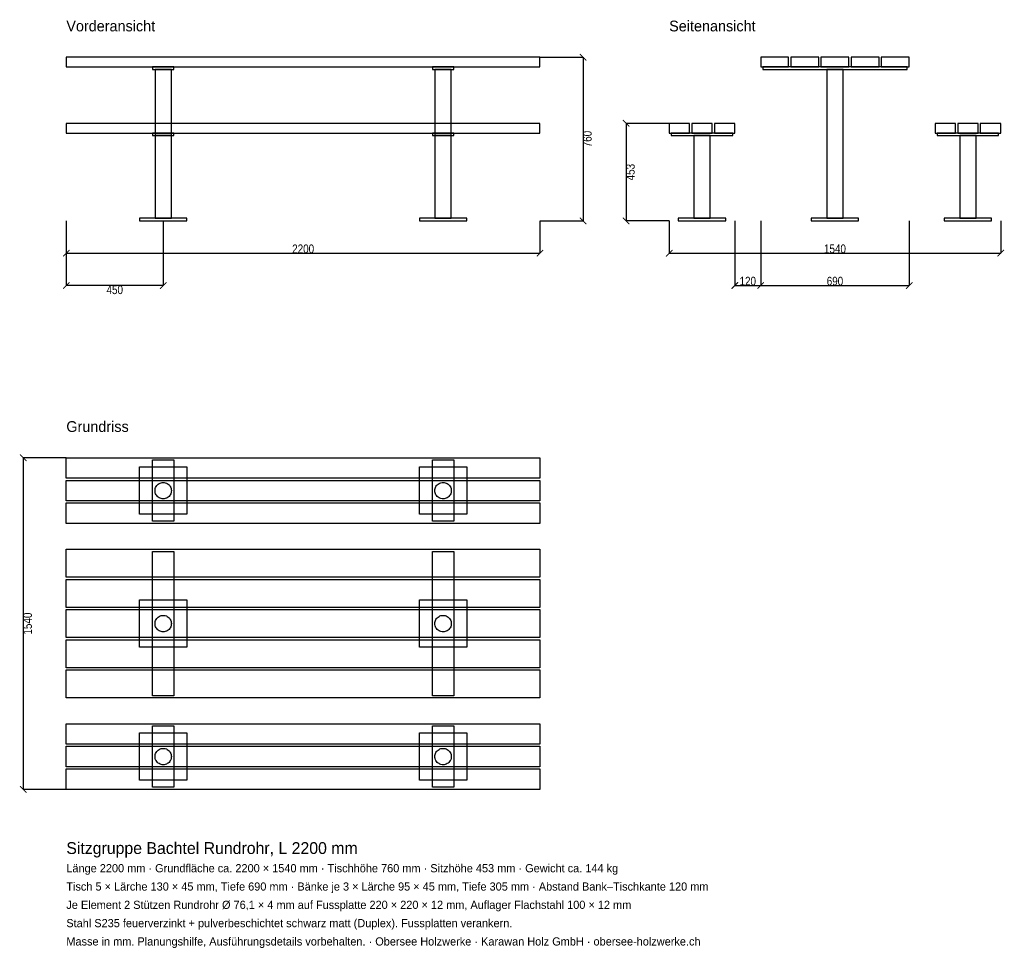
# Model space of a CAD drawing. Header units: millimetres. Extents: x -217 to 4357, y -4878 to -566.
import ezdxf

# ---------------------------------------------------------------- set-up
doc = ezdxf.new("R2010")
doc.units = ezdxf.units.MM
for name, color, linetype in [('2D_Ansichten', 7, 'Continuous'), ('2D_Masse', 1, 'Continuous'), ('2D_Text', 7, 'Continuous')]:
    doc.layers.add(name, color=color, linetype=linetype)
doc.styles.add('OpenSansCondensed-Light', font='OpenSansCondensed-Light.ttf')
doc.dimstyles.new('EZDXF', dxfattribs={"dimtxt": 40, "dimasz": 30, "dimexe": 0.375, "dimexo": 0.125, "dimgap": 0.1, "dimtad": 1, "dimdec": 0, "dimzin": 12, "dimdsep": 46, "dimtxsty": 'OpenSansCondensed-Light', "dimblk": 'ARCHTICK', "dimcen": 2.5, "dimazin": 3, "dimtfac": 0.5, "dimtmove": 2, "dimatfit": 3})

# ---------------------------------------------------------------- blocks, each defined once
blk = doc.blocks.new('_ARCHTICK')
at = {"color": 0, "linetype": 'BYBLOCK', "const_width": 0.15}
blk.add_lwpolyline([(-0.5, -0.5), (0.5, 0.5)], dxfattribs=at)

msp = doc.modelspace()

# ---------------------------------------------------------------- linework, layer by layer
at = {"layer": '2D_Ansichten'}
for points in [[(0, -785), (2200, -785), (2200, -740), (0, -740)], [(0, -785), (2200, -785), (2200, -740), (0, -740)], [(0, -785), (2200, -785), (2200, -740), (0, -740)], [(0, -785), (2200, -785), (2200, -740), (0, -740)], [(0, -785), (2200, -785), (2200, -740), (0, -740)], [(3225, -785), (3355, -785), (3355, -740), (3225, -740)], [(3365, -785), (3495, -785), (3495, -740), (3365, -740)], [(3505, -785), (3635, -785), (3635, -740), (3505, -740)], [(3645, -785), (3775, -785), (3775, -740), (3645, -740)], [(3785, -785), (3915, -785), (3915, -740), (3785, -740)], [(400, -797), (500, -797), (500, -785), (400, -785)], [(411.9, -1488), (488.1, -1488), (488.1, -797), (411.9, -797)], [(1700, -797), (1800, -797), (1800, -785), (1700, -785)], [(1712, -1488), (1788, -1488), (1788, -797), (1712, -797)], [(3235, -797), (3905, -797), (3905, -785), (3235, -785)], [(3235, -797), (3905, -797), (3905, -785), (3235, -785)], [(3531.9, -1488), (3608.1, -1488), (3608.1, -797), (3531.9, -797)], [(3531.9, -1488), (3608.1, -1488), (3608.1, -797), (3531.9, -797)], [(0, -1092), (2200, -1092), (2200, -1047), (0, -1047)], [(0, -1092), (2200, -1092), (2200, -1047), (0, -1047)], [(0, -1092), (2200, -1092), (2200, -1047), (0, -1047)], [(0, -1092), (2200, -1092), (2200, -1047), (0, -1047)], [(0, -1092), (2200, -1092), (2200, -1047), (0, -1047)], [(0, -1092), (2200, -1092), (2200, -1047), (0, -1047)], [(2800, -1092), (2895, -1092), (2895, -1047), (2800, -1047)], [(2905, -1092), (3000, -1092), (3000, -1047), (2905, -1047)], [(3010, -1092), (3105, -1092), (3105, -1047), (3010, -1047)], [(4035, -1092), (4130, -1092), (4130, -1047), (4035, -1047)], [(4140, -1092), (4235, -1092), (4235, -1047), (4140, -1047)], [(4245, -1092), (4340, -1092), (4340, -1047), (4245, -1047)], [(400, -1104), (500, -1104), (500, -1092), (400, -1092)], [(400, -1104), (500, -1104), (500, -1092), (400, -1092)], [(1700, -1104), (1800, -1104), (1800, -1092), (1700, -1092)], [(1700, -1104), (1800, -1104), (1800, -1092), (1700, -1092)], [(2810, -1104), (3095, -1104), (3095, -1092), (2810, -1092)], [(2810, -1104), (3095, -1104), (3095, -1092), (2810, -1092)], [(4045, -1104), (4330, -1104), (4330, -1092), (4045, -1092)], [(4045, -1104), (4330, -1104), (4330, -1092), (4045, -1092)], [(411.9, -1488), (488.1, -1488), (488.1, -1104), (411.9, -1104)], [(411.9, -1488), (488.1, -1488), (488.1, -1104), (411.9, -1104)], [(1712, -1488), (1788, -1488), (1788, -1104), (1712, -1104)], [(1712, -1488), (1788, -1488), (1788, -1104), (1712, -1104)], [(2914.4, -1488), (2990.6, -1488), (2990.6, -1104), (2914.4, -1104)], [(2914.4, -1488), (2990.6, -1488), (2990.6, -1104), (2914.4, -1104)], [(4149.4, -1488), (4225.6, -1488), (4225.6, -1104), (4149.4, -1104)], [(4149.4, -1488), (4225.6, -1488), (4225.6, -1104), (4149.4, -1104)], [(340, -1500), (560, -1500), (560, -1488), (340, -1488)], [(340, -1500), (560, -1500), (560, -1488), (340, -1488)], [(340, -1500), (560, -1500), (560, -1488), (340, -1488)], [(1640, -1500), (1860, -1500), (1860, -1488), (1640, -1488)], [(1640, -1500), (1860, -1500), (1860, -1488), (1640, -1488)], [(1640, -1500), (1860, -1500), (1860, -1488), (1640, -1488)], [(2842.5, -1500), (3062.5, -1500), (3062.5, -1488), (2842.5, -1488)], [(2842.5, -1500), (3062.5, -1500), (3062.5, -1488), (2842.5, -1488)], [(3460, -1500), (3680, -1500), (3680, -1488), (3460, -1488)], [(3460, -1500), (3680, -1500), (3680, -1488), (3460, -1488)], [(4077.5, -1500), (4297.5, -1500), (4297.5, -1488), (4077.5, -1488)], [(4077.5, -1500), (4297.5, -1500), (4297.5, -1488), (4077.5, -1488)], [(0, -2600), (2200, -2600), (2200, -2695), (0, -2695)], [(340, -2642.5), (560, -2642.5), (560, -2862.5), (340, -2862.5)], [(400, -2610), (500, -2610), (500, -2895), (400, -2895)], [(1640, -2642.5), (1860, -2642.5), (1860, -2862.5), (1640, -2862.5)], [(1700, -2610), (1800, -2610), (1800, -2895), (1700, -2895)], [(0, -2705), (2200, -2705), (2200, -2800), (0, -2800)], [(414.8, -2767.1), (413.2, -2762.3), (412.3, -2757.5), (411.9, -2752.5), (412.3, -2747.5), (413.2, -2742.7), (414.8, -2737.9), (417, -2733.5), (419.8, -2729.3), (423.1, -2725.6), (426.8, -2722.3), (431, -2719.5), (435.4, -2717.3), (440.2, -2715.7), (445, -2714.8), (450, -2714.4), (455, -2714.8), (459.8, -2715.7), (464.6, -2717.3), (469, -2719.5), (473.2, -2722.3), (476.9, -2725.6), (480.2, -2729.3), (483, -2733.5), (485.2, -2737.9), (486.8, -2742.7), (487.7, -2747.5), (488.1, -2752.5), (487.7, -2757.5), (486.8, -2762.3), (485.2, -2767.1), (483, -2771.5), (480.2, -2775.7), (476.9, -2779.4), (473.2, -2782.7), (469, -2785.5), (464.6, -2787.7), (459.8, -2789.3), (455, -2790.2), (450, -2790.6), (445, -2790.2), (440.2, -2789.3), (435.4, -2787.7), (431, -2785.5), (426.8, -2782.7), (423.1, -2779.4), (419.8, -2775.7), (417, -2771.5)], [(1712.3, -2757.5), (1712, -2752.5), (1712.3, -2747.5), (1713.2, -2742.7), (1714.8, -2737.9), (1717, -2733.5), (1719.8, -2729.3), (1723.1, -2725.6), (1726.8, -2722.3), (1731, -2719.5), (1735.4, -2717.3), (1740.2, -2715.7), (1745, -2714.8), (1750, -2714.4), (1755, -2714.8), (1759.8, -2715.7), (1764.6, -2717.3), (1769, -2719.5), (1773.2, -2722.3), (1776.9, -2725.6), (1780.2, -2729.3), (1783, -2733.5), (1785.2, -2737.9), (1786.8, -2742.7), (1787.7, -2747.5), (1788, -2752.5), (1787.7, -2757.5), (1786.8, -2762.3), (1785.2, -2767.1), (1783, -2771.5), (1780.2, -2775.7), (1776.9, -2779.4), (1773.2, -2782.7), (1769, -2785.5), (1764.6, -2787.7), (1759.8, -2789.3), (1755, -2790.2), (1750, -2790.6), (1745, -2790.2), (1740.2, -2789.3), (1735.4, -2787.7), (1731, -2785.5), (1726.8, -2782.7), (1723.1, -2779.4), (1719.8, -2775.7), (1717, -2771.5), (1714.8, -2767.1), (1713.2, -2762.3)], [(0, -2810), (2200, -2810), (2200, -2905), (0, -2905)], [(0, -3025), (2200, -3025), (2200, -3155), (0, -3155)], [(400, -3035), (500, -3035), (500, -3705), (400, -3705)], [(1700, -3035), (1800, -3035), (1800, -3705), (1700, -3705)], [(0, -3165), (2200, -3165), (2200, -3295), (0, -3295)], [(340, -3260), (560, -3260), (560, -3480), (340, -3480)], [(1640, -3260), (1860, -3260), (1860, -3480), (1640, -3480)], [(0, -3305), (2200, -3305), (2200, -3435), (0, -3435)], [(411.9, -3370), (412.3, -3365), (413.2, -3360.2), (414.8, -3355.4), (417, -3351), (419.8, -3346.8), (423.1, -3343.1), (426.8, -3339.8), (431, -3337), (435.4, -3334.8), (440.2, -3333.2), (445, -3332.3), (450, -3331.9), (455, -3332.3), (459.8, -3333.2), (464.6, -3334.8), (469, -3337), (473.2, -3339.8), (476.9, -3343.1), (480.2, -3346.8), (483, -3351), (485.2, -3355.4), (486.8, -3360.2), (487.7, -3365), (488.1, -3370), (487.7, -3375), (486.8, -3379.8), (485.2, -3384.6), (483, -3389), (480.2, -3393.2), (476.9, -3396.9), (473.2, -3400.2), (469, -3403), (464.6, -3405.2), (459.8, -3406.8), (455, -3407.7), (450, -3408.1), (445, -3407.7), (440.2, -3406.8), (435.4, -3405.2), (431, -3403), (426.8, -3400.2), (423.1, -3396.9), (419.8, -3393.2), (417, -3389), (414.8, -3384.6), (413.2, -3379.8), (412.3, -3375)], [(1712, -3370), (1712.3, -3365), (1713.2, -3360.2), (1714.8, -3355.4), (1717, -3351), (1719.8, -3346.8), (1723.1, -3343.1), (1726.8, -3339.8), (1731, -3337), (1735.4, -3334.8), (1740.2, -3333.2), (1745, -3332.3), (1750, -3331.9), (1755, -3332.3), (1759.8, -3333.2), (1764.6, -3334.8), (1769, -3337), (1773.2, -3339.8), (1776.9, -3343.1), (1780.2, -3346.8), (1783, -3351), (1785.2, -3355.4), (1786.8, -3360.2), (1787.7, -3365), (1788, -3370), (1787.7, -3375), (1786.8, -3379.8), (1785.2, -3384.6), (1783, -3389), (1780.2, -3393.2), (1776.9, -3396.9), (1773.2, -3400.2), (1769, -3403), (1764.6, -3405.2), (1759.8, -3406.8), (1755, -3407.7), (1750, -3408.1), (1745, -3407.7), (1740.2, -3406.8), (1735.4, -3405.2), (1731, -3403), (1726.8, -3400.2), (1723.1, -3396.9), (1719.8, -3393.2), (1717, -3389), (1714.8, -3384.6), (1713.2, -3379.8), (1712.3, -3375)], [(0, -3445), (2200, -3445), (2200, -3575), (0, -3575)], [(0, -3585), (2200, -3585), (2200, -3715), (0, -3715)], [(0, -3835), (2200, -3835), (2200, -3930), (0, -3930)], [(340, -3877.5), (560, -3877.5), (560, -4097.5), (340, -4097.5)], [(400, -3845), (500, -3845), (500, -4130), (400, -4130)], [(1640, -3877.5), (1860, -3877.5), (1860, -4097.5), (1640, -4097.5)], [(1700, -3845), (1800, -3845), (1800, -4130), (1700, -4130)], [(0, -3940), (2200, -3940), (2200, -4035), (0, -4035)], [(411.9, -3987.5), (412.3, -3982.5), (413.2, -3977.7), (414.8, -3972.9), (417, -3968.5), (419.8, -3964.3), (423.1, -3960.6), (426.8, -3957.3), (431, -3954.5), (435.4, -3952.3), (440.2, -3950.7), (445, -3949.8), (450, -3949.4), (455, -3949.8), (459.8, -3950.7), (464.6, -3952.3), (469, -3954.5), (473.2, -3957.3), (476.9, -3960.6), (480.2, -3964.3), (483, -3968.5), (485.2, -3972.9), (486.8, -3977.7), (487.7, -3982.5), (488.1, -3987.5), (487.7, -3992.5), (486.8, -3997.3), (485.2, -4002.1), (483, -4006.5), (480.2, -4010.7), (476.9, -4014.4), (473.2, -4017.7), (469, -4020.5), (464.6, -4022.7), (459.8, -4024.3), (455, -4025.2), (450, -4025.6), (445, -4025.2), (440.2, -4024.3), (435.4, -4022.7), (431, -4020.5), (426.8, -4017.7), (423.1, -4014.4), (419.8, -4010.7), (417, -4006.5), (414.8, -4002.1), (413.2, -3997.3), (412.3, -3992.5)], [(1712, -3987.5), (1712.3, -3982.5), (1713.2, -3977.7), (1714.8, -3972.9), (1717, -3968.5), (1719.8, -3964.3), (1723.1, -3960.6), (1726.8, -3957.3), (1731, -3954.5), (1735.4, -3952.3), (1740.2, -3950.7), (1745, -3949.8), (1750, -3949.4), (1755, -3949.8), (1759.8, -3950.7), (1764.6, -3952.3), (1769, -3954.5), (1773.2, -3957.3), (1776.9, -3960.6), (1780.2, -3964.3), (1783, -3968.5), (1785.2, -3972.9), (1786.8, -3977.7), (1787.7, -3982.5), (1788, -3987.5), (1787.7, -3992.5), (1786.8, -3997.3), (1785.2, -4002.1), (1783, -4006.5), (1780.2, -4010.7), (1776.9, -4014.4), (1773.2, -4017.7), (1769, -4020.5), (1764.6, -4022.7), (1759.8, -4024.3), (1755, -4025.2), (1750, -4025.6), (1745, -4025.2), (1740.2, -4024.3), (1735.4, -4022.7), (1731, -4020.5), (1726.8, -4017.7), (1723.1, -4014.4), (1719.8, -4010.7), (1717, -4006.5), (1714.8, -4002.1), (1713.2, -3997.3), (1712.3, -3992.5)], [(0, -4045), (2200, -4045), (2200, -4140), (0, -4140)]]:
    msp.add_lwpolyline(points, close=True, dxfattribs=at)

# ---------------------------------------------------------------- texts
at = {"layer": '2D_Text'}
for s, height, p in [('Vorderansicht', 50, (0, -620)), ('Seitenansicht', 50, (2800, -620)), ('Grundriss', 50, (0, -2480)), ('Sitzgruppe Bachtel Rundrohr, L 2200 mm', 55, (0, -4440)), ('Länge 2200 mm · Grundfläche ca. 2200 × 1540 mm · Tischhöhe 760 mm · Sitzhöhe 453 mm · Gewicht ca. 144 kg', 38, (0, -4525)), ('Tisch 5 × Lärche 130 × 45 mm, Tiefe 690 mm · Bänke je 3 × Lärche 95 × 45 mm, Tiefe 305 mm · Abstand Bank–Tischkante 120 mm', 38, (0, -4610)), ('Je Element 2 Stützen Rundrohr Ø 76,1 × 4 mm auf Fussplatte 220 × 220 × 12 mm, Auflager Flachstahl 100 × 12 mm', 38, (0, -4695)), ('Stahl S235 feuerverzinkt + pulverbeschichtet schwarz matt (Duplex). Fussplatten verankern.', 38, (0, -4780)), ('Masse in mm. Planungshilfe, Ausführungsdetails vorbehalten. · Obersee Holzwerke · Karawan Holz GmbH · obersee-holzwerke.ch', 38, (0, -4865))]:
    msp.add_text(s, height=height, dxfattribs=at).set_placement(p)

# ---------------------------------------------------------------- dimensions: what is measured, and where the dimension line sits
at = {"layer": '2D_Masse'}
for base, p1, p2 in [((2400, -740), (2200, -740), (2200, -1500)), ((2600, -1047), (2800, -1047), (2800, -1500)), ((-200, -2600), (0, -2600), (0, -4140))]:
    msp.add_linear_dim(base=base, p1=p1, p2=p2, angle=90, dimstyle='EZDXF', dxfattribs=at).render()
for base, p1, p2 in [((0, -1650), (0, -1500), (2200, -1500)), ((450, -1800), (450, -1500), (0, -1500)), ((2800, -1650), (2800, -1500), (4340, -1500)), ((3105, -1800), (3105, -1500), (3225, -1500)), ((3225, -1800), (3225, -1500), (3915, -1500))]:
    msp.add_linear_dim(base=base, p1=p1, p2=p2, dimstyle='EZDXF', dxfattribs=at).render()

doc.saveas('drawing.dxf')
